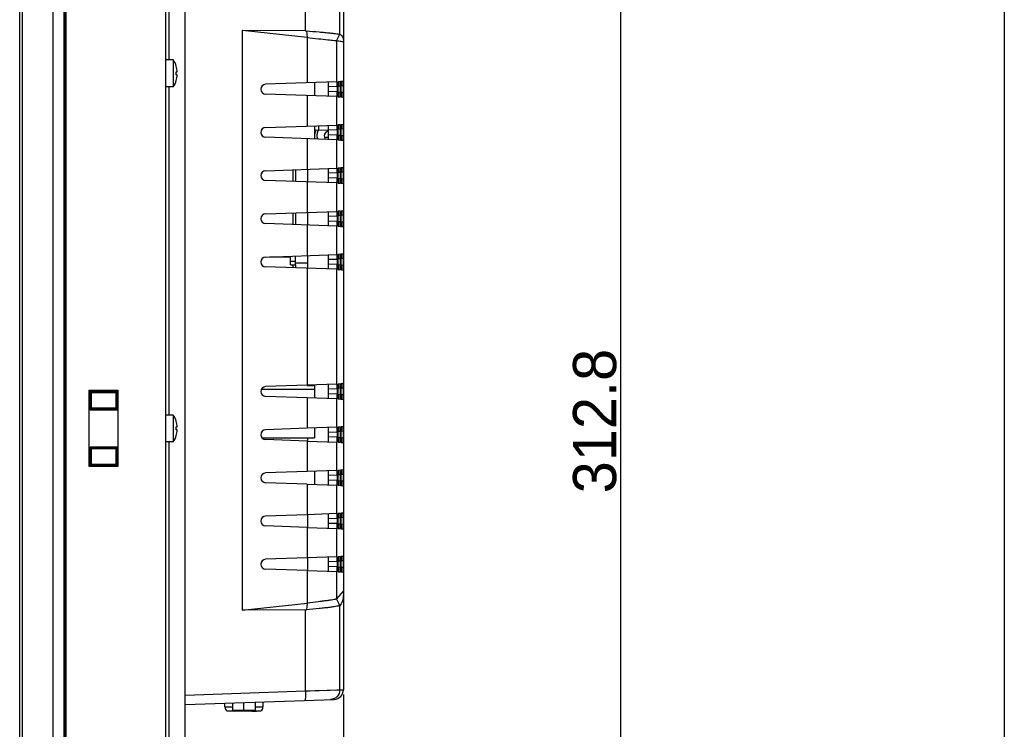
# Model space of a CAD drawing. Header units: millimetres. Extents: x 0 to 1682, y 0 to 1188.
# Tile 16 of 46: x 924 to 1129, y 592 to 740. Entities that reach past the tile are written whole.
import ezdxf

# ---------------------------------------------------------------- set-up
doc = ezdxf.new("R2010")
doc.units = ezdxf.units.MM
doc.header["$LTSCALE"] = 92.51
doc.header["$PDMODE"] = 3
doc.header["$PDSIZE"] = 8
doc.layers.get('0').update_dxf_attribs({"linetype": 'CONTINUOUS'})
doc.layers.get('Defpoints').update_dxf_attribs({"linetype": 'CONTINUOUS'})
for name, color, linetype in [('D_SUB_09P-SHAPE', 7, 'CONTINUOUS'), ('GASKET_TOPRC19_REV03_VIEW-SHAPE', 7, 'CONTINUOUS'), ('HEATSINK_RTW-SHAPE', 7, 'CONTINUOUS'), ('ISO7045-M3X6-4_8-SHAPE', 7, 'CONTINUOUS'), ('LED-L-319EGW-CA-SHAPE', 7, 'CONTINUOUS'), ('PROTECTIVE_COVER-RTW-SHAPE', 7, 'CONTINUOUS'), ('RC1900WD-FRONT_COVE7-2404-SHAPE', 7, 'CONTINUOUS'), ('REAR_CASE-RC19W-SHAPE', 7, 'CONTINUOUS'), ('REAR_COVER_RC1500WD-SHAPE', 7, 'CONTINUOUS'), ('SMPS_TOPRC-SHAPE', 7, 'CONTINUOUS')]:
    doc.layers.add(name, color=color, linetype=linetype)
doc.styles.get("Standard").update_dxf_attribs({"font": 'GOTHIC.TTF'})
doc.dimstyles.get("Standard").update_dxf_attribs({"dimtxt": 7, "dimasz": 7, "dimexe": 1.5, "dimexo": 1, "dimtad": 1, "dimdec": 5, "dimdsep": 46, "dimtxsty": 'Standard', "dimblk": '_FILLED', "dimblk1": '_FILLED', "dimblk2": '_FILLED', "dimcen": 0.09, "dimadec": 5, "dimazin": 2, "dimtol": 1, "dimtp": 1e-05, "dimtm": 1e-05, "dimtfac": 1, "dimtdec": 5, "dimtofl": 0, "dimtmove": 0, "dimatfit": 3, "dimldrblk": '_FILLED', "dimfxl": 1, "dimtolj": 1, "dimarcsym": 0})

# ---------------------------------------------------------------- blocks, each defined once
blk = doc.blocks.new('_FILLED')
at = {"color": 0, "linetype": 'ByBlock'}
blk.add_solid([(0, 0), (-1, 0.214), (-1, -0.214)], dxfattribs=at)
blk = doc.blocks.new('*D8')
at = {"color": 2, "lineweight": -2, "transparency": 16777216}
for p, q in [((991.65, 598.91), (991.65, 416.59)), ((924.2, 489.91), (924.2, 416.59)), ((931.2, 418.09), (984.65, 418.09))]:
    blk.add_line(p, q, dxfattribs=at)
at = {"layer": 'Defpoints', "color": 0, "transparency": 16777216}
for p in [(991.65, 599.91), (924.2, 490.91), (991.65, 418.09)]:
    blk.add_point(p, dxfattribs=at)
at = {"color": 2, "lineweight": -2, "transparency": 16777216, "xscale": 7, "yscale": 7, "zscale": 7, "rotation": 180}
blk.add_blockref('_FILLED', (924.2, 418.09), dxfattribs=at)
at = {"color": 2, "lineweight": -2, "transparency": 16777216, "xscale": 7, "yscale": 7, "zscale": 7}
blk.add_blockref('_FILLED', (991.65, 418.09), dxfattribs=at)
at = {"color": 2, "transparency": 16777216, "insert": (957.93, 423.44), "char_height": 9, "attachment_point": 5}
blk.add_mtext('\\A1;67.5', dxfattribs=at)
blk = doc.blocks.new('*D9')
at = {"color": 2, "lineweight": -2, "transparency": 16777216}
for p, q in [((934.9, 810.79), (1050.91, 810.79)), ((1049.41, 803.79), (1049.41, 504.97)), ((934.9, 497.97), (1050.91, 497.97))]:
    blk.add_line(p, q, dxfattribs=at)
at = {"layer": 'Defpoints', "color": 0, "transparency": 16777216}
for p in [(933.9, 810.79), (933.9, 497.97), (1049.41, 497.97)]:
    blk.add_point(p, dxfattribs=at)
at = {"color": 2, "lineweight": -2, "transparency": 16777216, "xscale": 7, "yscale": 7, "zscale": 7}
for p, rotation in [((1049.41, 810.79), 90), ((1049.41, 497.97), 270)]:
    blk.add_blockref('_FILLED', p, dxfattribs=dict(at, rotation=rotation))
at = {"color": 2, "transparency": 16777216, "insert": (1044.06, 655.91), "char_height": 9, "attachment_point": 5, "rotation": 90}
blk.add_mtext('\\A1;312.8', dxfattribs=at)

msp = doc.modelspace()

# ---------------------------------------------------------------- linework, layer by layer
at = {"layer": 'D_SUB_09P-SHAPE', "color": 7, "linetype": 'Continuous'}
for p, q in [((966.984, 596.33), (966.984, 597.119)), ((968.589, 595.58), (968.589, 597.175)), ((970.934, 595.58), (970.934, 597.257)), ((973.279, 597.338), (973.279, 595.58)), ((974.884, 597.394), (974.884, 596.33)), ((966.984, 596.33), (968.589, 596.33)), ((967.384, 595.53), (974.484, 595.53)), ((967.684, 595.43), (967.684, 595.53)), ((968.634, 595.43), (967.684, 595.43)), ((967.704, 595.43), (967.704, 595.53)), ((967.764, 595.43), (967.764, 595.53)), ((967.845, 595.53), (967.845, 595.43)), ((967.906, 595.43), (967.906, 595.53)), ((967.967, 595.43), (967.967, 595.53)), ((968.027, 595.43), (968.027, 595.53)), ((968.047, 595.43), (968.047, 595.53)), ((968.108, 595.43), (968.108, 595.53)), ((968.189, 595.43), (968.189, 595.53)), ((968.29, 595.43), (968.29, 595.53)), ((968.371, 595.43), (968.371, 595.53)), ((968.472, 595.43), (968.472, 595.53)), ((968.553, 595.43), (968.553, 595.53)), ((973.279, 595.58), (968.589, 595.58)), ((968.613, 595.43), (968.613, 595.53)), ((968.634, 595.43), (968.634, 595.53)), ((972.584, 595.43), (972.584, 595.53)), ((972.584, 595.43), (973.534, 595.43)), ((973.23, 595.43), (973.23, 595.53)), ((973.279, 596.33), (974.884, 596.33)), ((973.392, 595.43), (973.392, 595.53)), ((973.534, 595.43), (973.534, 595.53))]:
    msp.add_line(p, q, dxfattribs=at)
for centre, radius, start, end in [((967.984, 596.33), 1, 180, 233.1301), ((970.575, 595.876), 1.537, 191.12929, 192.99289), ((973.575, 595.876), 1.537, 191.12929, 192.99289), ((973.884, 596.33), 1, 306.8699, 0)]:
    msp.add_arc(centre, radius, start, end, dxfattribs=at)
at = {"layer": 'GASKET_TOPRC19_REV03_VIEW-SHAPE', "color": 7, "linetype": 'Continuous'}
for p, q in [((933.404, 817.964), (933.404, 490.796)), ((933.737, 491.13), (933.737, 817.63)), ((933.74, 814.497), (933.74, 494.263)), ((933.903, 494.53), (933.903, 814.23))]:
    msp.add_line(p, q, dxfattribs=at)
at = {"layer": 'HEATSINK_RTW-SHAPE', "color": 7, "linetype": 'Continuous'}
for p, q in [((981.154, 708.301), (981.154, 705.859)), ((981.654, 708.318), (981.654, 705.842)), ((981.154, 699.301), (981.154, 696.859)), ((981.654, 699.318), (981.654, 696.842)), ((981.154, 688.48), (981.154, 687.859)), ((981.654, 688.48), (981.654, 687.842))]:
    msp.add_line(p, q, dxfattribs=at)
at = {"layer": 'ISO7045-M3X6-4_8-SHAPE', "color": 7, "linetype": 'Continuous'}
for p, q in [((956.205, 731.18), (954.654, 731.18)), ((956.205, 731.18), (956.205, 725.58)), ((956.823, 729.88), (956.832, 729.88)), ((956.823, 728.68), (957.045, 728.68)), ((957.045, 728.08), (956.823, 728.08)), ((956.832, 726.88), (956.823, 726.88)), ((956.205, 725.58), (954.654, 725.58)), ((956.205, 657.18), (954.654, 657.18)), ((956.205, 657.18), (956.205, 651.58)), ((956.823, 655.88), (956.832, 655.88)), ((956.823, 654.68), (957.045, 654.68)), ((957.045, 654.08), (956.823, 654.08)), ((956.832, 652.88), (956.823, 652.88)), ((956.205, 651.58), (954.654, 651.58))]:
    msp.add_line(p, q, dxfattribs=at)
for centre, radius, start, end in [((952.063, 728.38), 5, 17.4576, 34.0558), ((952.063, 728.38), 4.991, 3.44603, 17.49013), ((952.063, 728.38), 4.77, 356.39388, 3.60612), ((952.063, 728.38), 5, 325.9442, 342.5424), ((952.063, 728.38), 4.991, 342.50987, 356.55397), ((952.063, 654.38), 5, 17.4576, 34.0558), ((952.063, 654.38), 4.991, 3.44603, 17.49013), ((952.063, 654.38), 4.77, 356.39388, 3.60612), ((952.063, 654.38), 5, 325.9442, 342.5424), ((952.063, 654.38), 4.991, 342.50987, 356.55397)]:
    msp.add_arc(centre, radius, start, end, dxfattribs=at)
at = {"layer": 'LED-L-319EGW-CA-SHAPE', "color": 7, "linetype": 'Continuous'}
for p, q in [((976.267, 690.13), (980.654, 690.13)), ((980.654, 688.48), (980.654, 690.283)), ((981.674, 688.48), (981.674, 690.319)), ((980.654, 689.214), (981.674, 689.214)), ((980.654, 688.48), (981.674, 688.48)), ((981.674, 688.88), (984.154, 688.88))]:
    msp.add_line(p, q, dxfattribs=at)
msp.add_open_spline([(979.022, 690.225), (979.015, 690.2), (979.003, 690.162), (978.968, 690.13), (978.954, 690.13)], degree=3, knots=[0, 0, 0, 0, 0.6316924, 1, 1, 1, 1], dxfattribs=at)
at = {"layer": 'PROTECTIVE_COVER-RTW-SHAPE', "color": 7, "linetype": 'Continuous'}
msp.add_line((987.7, 715.08), (988.546, 715.08), dxfattribs=at)
for centre, radius, start, end in [((988.654, 715.38), 3, 155.68801, 193.12811), ((988.643, 715.377), 2.507, 150.91229, 163.03438), ((988.654, 715.38), 1, 95.93122, 229.48713)]:
    msp.add_arc(centre, radius, start, end, dxfattribs=at)
msp.add_open_spline([(986.245, 716.109), (986.175, 715.879), (986.101, 715.396), (986.169, 714.912), (986.236, 714.682)], degree=3, knots=[0, 0, 0, 0, 0.4999996, 1, 1, 1, 1], dxfattribs=at)
at = {"layer": 'RC1900WD-FRONT_COVE7-2404-SHAPE', "color": 7, "linetype": 'Continuous'}
for p, q in [((924.204, 490.907), (924.204, 817.853)), ((931.204, 490.18), (931.204, 818.58)), ((924.686, 813.356), (924.686, 495.405)), ((1129.375, 813.583), (1129.375, 495.177)), ((954.654, 498.699), (954.654, 810.061)), ((938.661, 646.428), (938.661, 662.332)), ((938.661, 662.332), (944.625, 662.332)), ((938.871, 662.173), (938.871, 658.287)), ((944.557, 662.173), (938.871, 662.173)), ((938.871, 662.173), (939.119, 661.925)), ((939.108, 661.925), (939.108, 658.535)), ((944.298, 661.925), (939.109, 661.925)), ((939.176, 661.858), (944.239, 661.865)), ((939.176, 658.602), (939.176, 661.858)), ((944.239, 661.865), (944.298, 661.925)), ((944.239, 661.865), (944.239, 658.595)), ((944.557, 662.173), (944.298, 661.914)), ((944.298, 658.536), (944.298, 661.924)), ((944.557, 658.287), (944.557, 662.173)), ((944.625, 662.332), (944.625, 646.428)), ((944.239, 658.595), (939.176, 658.602)), ((938.871, 658.287), (939.108, 658.525)), ((938.871, 658.287), (944.557, 658.287)), ((939.109, 658.535), (944.298, 658.535)), ((944.239, 658.595), (944.298, 658.536)), ((944.557, 658.287), (944.309, 658.535)), ((938.871, 650.473), (938.871, 646.587)), ((944.557, 650.473), (938.871, 650.473)), ((938.871, 650.473), (939.119, 650.225)), ((944.557, 650.473), (944.298, 650.214)), ((944.557, 646.587), (944.557, 650.473)), ((939.108, 650.225), (939.108, 646.835)), ((939.176, 650.158), (939.108, 650.225)), ((944.298, 650.225), (939.109, 650.225)), ((939.176, 650.158), (944.239, 650.165)), ((939.176, 646.902), (939.176, 650.158)), ((944.239, 650.165), (944.239, 646.895)), ((944.298, 646.836), (944.298, 650.224)), ((944.625, 646.428), (938.661, 646.428)), ((938.871, 646.587), (939.108, 646.825)), ((938.871, 646.587), (944.557, 646.587)), ((939.176, 646.902), (939.109, 646.835)), ((939.109, 646.835), (944.298, 646.835)), ((944.239, 646.895), (939.176, 646.902)), ((944.239, 646.895), (944.298, 646.836)), ((944.557, 646.587), (944.309, 646.835))]:
    msp.add_line(p, q, dxfattribs=at)
at = {"layer": 'REAR_CASE-RC19W-SHAPE', "color": 7, "linetype": 'Continuous'}
for p, q in [((958.654, 530.833), (958.654, 773.928)), ((955.359, 731.18), (955.359, 765.515)), ((955.359, 657.18), (955.359, 725.58)), ((955.359, 583.18), (955.359, 651.58))]:
    msp.add_line(p, q, dxfattribs=at)
at = {"layer": 'REAR_COVER_RC1500WD-SHAPE', "color": 7, "linetype": 'Continuous'}
for p, q in [((983.751, 737.252), (983.751, 750.734)), ((990.91, 736.556), (990.91, 749.593)), ((991.654, 744.884), (991.654, 599.911)), ((970.58, 737.302), (970.58, 616.473)), ((983.751, 737.252), (970.58, 737.302)), ((984.095, 735.855), (970.627, 737.302)), ((983.961, 737.244), (984.095, 735.855)), ((984.095, 735.855), (984.094, 726.403)), ((990.249, 735.183), (990.91, 736.556)), ((990.25, 735.183), (990.25, 726.618)), ((990.25, 726.618), (975.44, 726.101)), ((990.25, 726.618), (990.338, 726.621)), ((990.589, 726.706), (990.953, 726.738)), ((991.199, 726.759), (991.566, 726.791)), ((990.364, 725.623), (988.551, 725.56)), ((988.551, 724.601), (988.551, 725.56)), ((990.364, 724.537), (988.551, 724.601)), ((990.364, 725.623), (990.364, 724.537)), ((990.979, 725.744), (990.564, 725.707)), ((990.564, 724.453), (990.564, 725.707)), ((990.979, 724.417), (990.564, 724.453)), ((990.979, 725.744), (990.979, 724.417)), ((991.592, 725.797), (991.174, 725.761)), ((991.174, 724.399), (991.174, 725.761)), ((991.592, 724.363), (991.174, 724.399)), ((991.592, 725.797), (991.592, 724.363)), ((990.25, 723.542), (975.44, 724.059)), ((984.094, 723.757), (984.094, 717.403)), ((990.25, 723.542), (990.25, 717.618)), ((990.25, 723.542), (990.338, 723.539)), ((990.953, 723.423), (990.589, 723.454)), ((991.566, 723.369), (991.199, 723.401)), ((975.44, 717.101), (990.338, 717.621)), ((985.654, 716.623), (988.549, 716.522)), ((986.466, 717.486), (986.466, 716.595)), ((990.364, 716.623), (988.551, 716.56)), ((988.551, 715.601), (988.551, 716.56)), ((990.364, 716.623), (990.364, 715.537)), ((990.979, 716.744), (990.564, 716.707)), ((990.564, 715.453), (990.564, 716.707)), ((990.589, 717.706), (990.953, 717.738)), ((990.979, 716.744), (990.979, 715.417)), ((991.592, 716.797), (991.174, 716.761)), ((991.174, 715.4), (991.174, 716.761)), ((991.199, 717.759), (991.566, 717.791)), ((991.592, 716.797), (991.592, 715.363)), ((990.25, 714.542), (975.44, 715.059)), ((984.094, 714.757), (984.094, 708.403)), ((990.364, 715.537), (988.551, 715.601)), ((990.25, 714.542), (990.25, 708.618)), ((990.25, 714.542), (990.338, 714.539)), ((990.979, 715.417), (990.564, 715.453)), ((990.953, 714.423), (990.589, 714.454)), ((991.592, 715.363), (991.174, 715.4)), ((991.566, 714.369), (991.199, 714.401)), ((975.44, 708.101), (990.338, 708.621)), ((984.154, 708.403), (984.154, 705.757)), ((990.589, 708.706), (990.953, 708.738)), ((991.199, 708.759), (991.566, 708.791)), ((990.25, 705.542), (975.44, 706.059)), ((990.364, 707.623), (988.551, 707.56)), ((988.551, 706.601), (988.551, 707.56)), ((990.364, 706.537), (988.551, 706.601)), ((990.364, 707.623), (990.364, 706.537)), ((990.979, 707.744), (990.564, 707.707)), ((990.564, 706.453), (990.564, 707.707)), ((990.979, 706.417), (990.564, 706.453)), ((990.979, 707.744), (990.979, 706.417)), ((991.592, 707.797), (991.174, 707.761)), ((991.174, 706.4), (991.174, 707.761)), ((991.592, 706.363), (991.174, 706.4)), ((991.592, 707.797), (991.592, 706.363)), ((984.094, 705.757), (984.093, 699.403)), ((990.25, 705.542), (990.25, 699.618)), ((990.25, 705.542), (990.338, 705.539)), ((990.953, 705.423), (990.589, 705.455)), ((991.566, 705.369), (991.199, 705.401)), ((990.589, 699.706), (990.953, 699.738)), ((991.199, 699.759), (991.566, 699.791)), ((975.44, 699.101), (990.338, 699.621)), ((984.154, 699.403), (984.154, 696.757)), ((990.364, 698.623), (988.551, 698.56)), ((988.551, 697.601), (988.551, 698.56)), ((990.364, 697.537), (988.551, 697.601)), ((990.364, 698.623), (990.364, 697.537)), ((990.979, 698.744), (990.564, 698.707)), ((990.564, 697.453), (990.564, 698.707)), ((990.979, 698.744), (990.979, 697.417)), ((991.592, 698.797), (991.174, 698.761)), ((991.174, 697.4), (991.174, 698.761)), ((991.592, 698.797), (991.592, 697.363)), ((990.25, 696.542), (975.44, 697.059)), ((984.093, 696.757), (984.093, 690.403)), ((990.25, 696.542), (990.25, 690.618)), ((990.25, 696.542), (990.338, 696.539)), ((990.979, 697.417), (990.564, 697.453)), ((990.953, 696.423), (990.589, 696.455)), ((991.592, 697.363), (991.174, 697.4)), ((991.566, 696.369), (991.199, 696.401)), ((975.44, 690.101), (990.338, 690.621)), ((984.154, 690.403), (984.154, 687.757)), ((990.364, 689.623), (988.551, 689.56)), ((988.551, 688.601), (988.551, 689.56)), ((990.364, 689.623), (990.364, 688.537)), ((990.979, 689.744), (990.563, 689.707)), ((990.563, 688.453), (990.563, 689.707)), ((990.589, 690.706), (990.953, 690.738)), ((990.979, 689.744), (990.979, 688.417)), ((991.592, 689.797), (991.174, 689.761)), ((991.174, 688.4), (991.174, 689.761)), ((991.199, 690.759), (991.566, 690.791)), ((991.592, 689.797), (991.592, 688.363)), ((990.25, 687.542), (975.44, 688.059)), ((984.093, 687.757), (984.093, 663.403)), ((990.364, 688.537), (988.551, 688.601)), ((990.25, 687.542), (990.25, 663.618)), ((990.25, 687.542), (990.338, 687.539)), ((990.979, 688.417), (990.563, 688.453)), ((990.953, 687.423), (990.589, 687.455)), ((991.592, 688.363), (991.174, 688.4)), ((991.566, 687.369), (991.199, 687.401)), ((984.093, 663.403), (975.44, 663.101)), ((990.25, 663.618), (984.094, 663.403)), ((990.25, 663.618), (990.338, 663.621)), ((990.978, 662.744), (990.563, 662.707)), ((990.563, 661.453), (990.563, 662.707)), ((990.589, 663.706), (990.953, 663.738)), ((990.978, 662.744), (990.978, 661.417)), ((991.592, 662.797), (991.174, 662.761)), ((991.174, 661.4), (991.174, 662.761)), ((991.199, 663.759), (991.566, 663.791)), ((991.592, 662.797), (991.592, 661.363)), ((984.093, 660.757), (975.44, 661.059)), ((984.093, 660.757), (984.093, 654.403)), ((990.25, 660.542), (984.095, 660.757)), ((990.364, 662.623), (988.551, 662.56)), ((988.551, 661.601), (988.551, 662.56)), ((990.364, 661.537), (988.551, 661.601)), ((990.364, 662.623), (990.364, 661.537)), ((990.978, 661.417), (990.563, 661.453)), ((991.592, 661.363), (991.174, 661.4)), ((990.25, 660.542), (990.338, 660.539)), ((990.25, 660.542), (990.25, 654.618)), ((990.953, 660.423), (990.589, 660.455)), ((991.566, 660.369), (991.199, 660.401)), ((990.25, 654.618), (984.095, 654.403)), ((990.25, 654.618), (990.338, 654.621)), ((990.589, 654.706), (990.953, 654.738)), ((991.199, 654.759), (991.566, 654.791)), ((984.093, 654.403), (975.44, 654.101)), ((984.154, 652.454), (984.154, 651.757)), ((990.364, 653.623), (988.551, 653.56)), ((988.551, 652.601), (988.551, 653.56)), ((990.364, 652.537), (988.551, 652.601)), ((990.364, 653.623), (990.364, 652.537)), ((990.978, 653.744), (990.563, 653.707)), ((990.563, 652.453), (990.563, 653.707)), ((990.978, 652.417), (990.563, 652.453)), ((990.978, 653.744), (990.978, 652.417)), ((991.592, 653.797), (991.174, 653.761)), ((991.174, 652.4), (991.174, 653.761)), ((991.592, 653.797), (991.592, 652.363)), ((984.092, 651.757), (975.44, 652.059)), ((984.092, 651.757), (984.092, 645.403)), ((984.095, 651.757), (990.338, 651.539)), ((990.25, 651.542), (990.25, 645.618)), ((990.953, 651.423), (990.589, 651.455)), ((991.592, 652.363), (991.174, 652.4)), ((991.566, 651.369), (991.199, 651.401)), ((984.092, 645.403), (975.44, 645.101)), ((990.25, 645.618), (984.096, 645.403)), ((990.364, 644.623), (988.551, 644.56)), ((988.551, 643.601), (988.551, 644.56)), ((990.25, 645.618), (990.338, 645.621)), ((990.364, 644.623), (990.364, 643.537)), ((990.978, 644.744), (990.563, 644.707)), ((990.563, 643.453), (990.563, 644.707)), ((990.589, 645.706), (990.953, 645.737)), ((990.978, 644.744), (990.978, 643.417)), ((991.592, 644.797), (991.174, 644.761)), ((991.174, 643.4), (991.174, 644.761)), ((991.199, 645.759), (991.566, 645.791)), ((991.592, 644.797), (991.592, 643.363)), ((984.092, 642.757), (975.44, 643.059)), ((984.092, 642.757), (984.092, 636.403)), ((984.096, 642.757), (990.338, 642.539)), ((990.364, 643.537), (988.551, 643.601)), ((990.25, 642.542), (990.25, 636.618)), ((990.978, 643.417), (990.563, 643.453)), ((990.953, 642.423), (990.589, 642.455)), ((991.592, 643.363), (991.174, 643.4)), ((991.566, 642.369), (991.199, 642.401)), ((984.092, 636.403), (975.44, 636.101)), ((990.25, 636.618), (984.097, 636.403)), ((984.154, 636.403), (984.154, 633.757)), ((990.25, 636.618), (990.338, 636.621)), ((990.589, 636.706), (990.953, 636.737)), ((991.199, 636.759), (991.566, 636.791)), ((984.092, 633.757), (975.44, 634.059)), ((990.363, 635.623), (988.551, 635.56)), ((988.551, 634.601), (988.551, 635.56)), ((990.363, 634.537), (988.551, 634.601)), ((990.363, 635.623), (990.363, 634.537)), ((990.978, 635.744), (990.563, 635.707)), ((990.563, 634.453), (990.563, 635.707)), ((990.978, 634.417), (990.563, 634.453)), ((990.978, 635.744), (990.978, 634.417)), ((991.591, 635.797), (991.174, 635.761)), ((991.174, 634.4), (991.174, 635.761)), ((991.591, 634.363), (991.174, 634.4)), ((991.591, 635.797), (991.591, 634.363)), ((984.092, 633.757), (984.092, 627.403)), ((984.097, 633.757), (990.338, 633.539)), ((990.25, 633.542), (990.25, 627.618)), ((990.953, 633.423), (990.589, 633.455)), ((991.566, 633.369), (991.199, 633.401)), ((984.092, 627.403), (975.44, 627.101)), ((990.25, 627.618), (984.098, 627.404)), ((984.154, 627.403), (984.154, 624.757)), ((990.363, 626.623), (988.551, 626.56)), ((988.551, 625.601), (988.551, 626.56)), ((990.25, 627.618), (990.338, 627.621)), ((990.363, 626.623), (990.363, 625.537)), ((990.978, 626.744), (990.563, 626.707)), ((990.563, 625.453), (990.563, 626.707)), ((990.589, 627.706), (990.953, 627.737)), ((990.978, 626.744), (990.978, 625.417)), ((991.591, 626.797), (991.174, 626.761)), ((991.174, 625.4), (991.174, 626.761)), ((991.199, 627.759), (991.566, 627.791)), ((991.591, 626.797), (991.591, 625.363)), ((984.092, 624.757), (975.44, 625.059)), ((984.092, 624.757), (984.092, 617.982)), ((984.098, 624.757), (990.338, 624.539)), ((990.363, 625.537), (988.551, 625.601)), ((990.25, 624.542), (990.25, 618.837)), ((990.978, 625.417), (990.563, 625.453)), ((990.953, 624.423), (990.589, 624.455)), ((991.591, 625.363), (991.174, 625.4)), ((991.566, 624.369), (991.199, 624.401)), ((991.654, 620.528), (990.25, 618.837)), ((991.654, 620.528), (991.186, 619.964)), ((970.533, 616.473), (984.091, 617.982)), ((984.091, 617.982), (983.958, 616.583)), ((990.91, 617.468), (990.25, 618.837)), ((983.751, 616.574), (970.58, 616.473)), ((983.751, 599.698), (983.751, 616.574)), ((990.91, 599.886), (990.91, 617.468)), ((958.654, 598.822), (983.751, 599.698)), ((983.751, 599.698), (990.91, 599.886)), ((988.249, 599.816), (988.921, 599.833)), ((990.91, 599.886), (991.654, 599.911)), ((958.654, 596.828), (989.723, 597.913))]:
    msp.add_line(p, q, dxfattribs=at)
for points in [[(983.751, 599.698), (984.766, 599.725), (985.735, 599.75), (986.642, 599.774)], [(989.936, 599.86), (990.308, 599.87), (990.601, 599.877), (990.811, 599.883), (990.91, 599.886)]]:
    msp.add_lwpolyline(points, dxfattribs=at)
for centre, radius, start, end in [((975.475, 725.08), 1.022, 92, 268), ((975.475, 716.08), 1.022, 92, 268), ((975.475, 707.08), 1.022, 92, 268), ((975.475, 698.08), 1.022, 92, 268), ((975.475, 689.08), 1.022, 92, 268), ((975.475, 662.08), 1.022, 92, 268), ((975.475, 653.08), 1.022, 92, 268), ((975.475, 644.08), 1.022, 92, 268), ((975.475, 635.08), 1.022, 92, 268), ((975.475, 626.08), 1.022, 92, 268), ((983.727, 619.691), 3.117, 270.43813, 274.23564), ((989.654, 599.911), 2, 272, 0)]:
    msp.add_arc(centre, radius, start, end, dxfattribs=at)
for centre, major_axis, ratio, start_param, end_param in [((990.338, 725.621), (0, 1.001), 0.0255147, -1.5686859, 0.0008925), ((990.589, 725.702), (0, 1.004), 0.0254353, 0.0022219, 1.5654221), ((990.953, 725.734), (0, 1.004), 0.0255473, -1.5609584, 0.0022417), ((991.2, 725.755), (0, 1.004), 0.0254353, 0.0022219, 1.5654221), ((991.566, 725.787), (0, 1.004), 0.0255473, -1.5609584, 0.0022417), ((990.338, 724.539), (0, 1.001), 0.0255147, -3.1424849, -1.5729065), ((990.589, 724.458), (0, 1.004), 0.0254353, -4.7070144, -3.1438143), ((990.953, 724.426), (0, 1.004), 0.0255473, -3.1438341, -1.580634), ((991.2, 724.405), (0, 1.004), 0.0254353, -4.7070144, -3.1438143), ((991.566, 724.373), (0, 1.004), 0.0255473, -3.1438341, -1.580634), ((990.338, 716.621), (0, 1.001), 0.0255147, -1.5686859, 0.0008925), ((990.589, 716.702), (0, 1.004), 0.0254353, 0.0022219, 1.5654221), ((990.953, 716.734), (0, 1.004), 0.0255473, -1.5609584, 0.0022417), ((991.2, 716.755), (0, 1.004), 0.0254353, 0.0022219, 1.5654221), ((991.566, 716.787), (0, 1.004), 0.0255473, -1.5609584, 0.0022417), ((990.338, 715.539), (0, 1.001), 0.0255147, -3.1424849, -1.5729065), ((990.589, 715.458), (0, 1.004), 0.0254353, -4.7070144, -3.1438143), ((990.953, 715.426), (0, 1.004), 0.0255473, -3.1438341, -1.580634), ((991.2, 715.405), (0, 1.004), 0.0254353, -4.7070144, -3.1438143), ((991.566, 715.373), (0, 1.004), 0.0255473, -3.1438341, -1.580634), ((990.338, 707.621), (0, 1.001), 0.0255147, -1.5686859, 0.0008925), ((990.589, 707.702), (0, 1.004), 0.0254353, 0.0022219, 1.5654221), ((990.953, 707.734), (0, 1.004), 0.0255473, -1.5609584, 0.0022417), ((991.2, 707.755), (0, 1.004), 0.0254353, 0.0022219, 1.5654221), ((991.566, 707.787), (0, 1.004), 0.0255473, -1.5609584, 0.0022417), ((990.338, 706.539), (0, 1.001), 0.0255147, -3.1424849, -1.5729065), ((990.589, 706.458), (0, 1.004), 0.0254353, -4.7070144, -3.1438143), ((990.953, 706.426), (0, 1.004), 0.0255473, -3.1438341, -1.580634), ((991.2, 706.405), (0, 1.004), 0.0254353, -4.7070144, -3.1438143), ((991.566, 706.373), (0, 1.004), 0.0255473, -3.1438341, -1.580634), ((990.589, 698.702), (0, 1.004), 0.0254353, 0.0022219, 1.5654221), ((990.953, 698.734), (0, 1.004), 0.0255473, -1.5609584, 0.0022417), ((991.2, 698.755), (0, 1.004), 0.0254353, 0.0022219, 1.5654221), ((991.566, 698.787), (0, 1.004), 0.0255473, -1.5609584, 0.0022417), ((990.338, 698.621), (0, 1.001), 0.0255147, -1.5686859, 0.0008925), ((990.338, 697.539), (0, 1.001), 0.0255147, -3.1424849, -1.5729065), ((990.589, 697.458), (0, 1.004), 0.0254353, -4.7070144, -3.1438143), ((990.953, 697.426), (0, 1.004), 0.0255473, -3.1438341, -1.580634), ((991.2, 697.405), (0, 1.004), 0.0254353, -4.7070144, -3.1438143), ((991.566, 697.373), (0, 1.004), 0.0255473, -3.1438341, -1.580634), ((990.338, 689.621), (0, 1.001), 0.0255147, -1.5686859, 0.0008925), ((990.589, 689.702), (0, 1.004), 0.0254353, 0.0022219, 1.5654221), ((990.953, 689.734), (0, 1.004), 0.0255473, -1.5609584, 0.0022417), ((991.199, 689.755), (0, 1.004), 0.0254353, 0.0022219, 1.5654221), ((991.566, 689.787), (0, 1.004), 0.0255473, -1.5609584, 0.0022417), ((990.338, 688.539), (0, 1.001), 0.0255147, -3.1424849, -1.5729065), ((990.589, 688.458), (0, 1.004), 0.0254353, -4.7070144, -3.1438143), ((990.953, 688.426), (0, 1.004), 0.0255473, -3.1438341, -1.580634), ((991.199, 688.405), (0, 1.004), 0.0254353, -4.7070144, -3.1438143), ((991.566, 688.373), (0, 1.004), 0.0255473, -3.1438341, -1.580634), ((990.338, 662.621), (0, 1.001), 0.0255147, -1.5686859, 0.0008925), ((990.589, 662.702), (0, 1.004), 0.0254353, 0.0022219, 1.5654221), ((990.953, 662.734), (0, 1.004), 0.0255473, -1.5609584, 0.0022417), ((991.199, 662.755), (0, 1.004), 0.0254353, 0.0022219, 1.5654221), ((991.566, 662.787), (0, 1.004), 0.0255473, -1.5609584, 0.0022417), ((990.338, 661.539), (0, 1.001), 0.0255147, -3.1424849, -1.5729065), ((990.589, 661.458), (0, 1.004), 0.0254353, -4.7070144, -3.1438143), ((990.953, 661.426), (0, 1.004), 0.0255473, -3.1438341, -1.580634), ((991.199, 661.405), (0, 1.004), 0.0254353, -4.7070144, -3.1438143), ((991.566, 661.373), (0, 1.004), 0.0255473, -3.1438341, -1.580634), ((990.338, 653.621), (0, 1.001), 0.0255147, -1.5686859, 0.0008925), ((990.589, 653.702), (0, 1.004), 0.0254353, 0.0022219, 1.5654221), ((990.953, 653.734), (0, 1.004), 0.0255473, -1.5609584, 0.0022417), ((991.199, 653.755), (0, 1.004), 0.0254353, 0.0022219, 1.5654221), ((991.566, 653.787), (0, 1.004), 0.0255473, -1.5609584, 0.0022417), ((990.338, 652.539), (0, 1.001), 0.0255147, -3.1424849, -1.5729065), ((990.589, 652.458), (0, 1.004), 0.0254353, -4.7070144, -3.1438143), ((990.953, 652.426), (0, 1.004), 0.0255473, -3.1438341, -1.580634), ((991.199, 652.405), (0, 1.004), 0.0254353, -4.7070144, -3.1438143), ((991.566, 652.373), (0, 1.004), 0.0255473, -3.1438341, -1.580634), ((990.338, 644.621), (0, 1.001), 0.0255147, -1.5686859, 0.0008925), ((990.589, 644.702), (0, 1.004), 0.0254353, 0.0022219, 1.5654221), ((990.953, 644.734), (0, 1.004), 0.0255473, -1.5609584, 0.0022417), ((991.199, 644.755), (0, 1.004), 0.0254353, 0.0022219, 1.5654221), ((991.566, 644.787), (0, 1.004), 0.0255473, -1.5609584, 0.0022417), ((990.338, 643.539), (0, 1.001), 0.0255147, -3.1424849, -1.5729065), ((990.589, 643.458), (0, 1.004), 0.0254353, -4.7070144, -3.1438143), ((990.953, 643.426), (0, 1.004), 0.0255473, -3.1438341, -1.580634), ((991.199, 643.405), (0, 1.004), 0.0254353, -4.7070144, -3.1438143), ((991.566, 643.373), (0, 1.004), 0.0255473, -3.1438341, -1.580634), ((990.338, 635.621), (0, 1.001), 0.0255147, -1.5686859, 0.0008925), ((990.589, 635.702), (0, 1.004), 0.0254353, 0.0022219, 1.5654221), ((990.953, 635.734), (0, 1.004), 0.0255473, -1.5609584, 0.0022417), ((991.199, 635.755), (0, 1.004), 0.0254353, 0.0022219, 1.5654221), ((991.566, 635.787), (0, 1.004), 0.0255473, -1.5609584, 0.0022417), ((990.338, 634.539), (0, 1.001), 0.0255147, -3.1424849, -1.5729065), ((990.589, 634.458), (0, 1.004), 0.0254353, -4.7070144, -3.1438143), ((990.953, 634.426), (0, 1.004), 0.0255473, -3.1438341, -1.580634), ((991.199, 634.405), (0, 1.004), 0.0254353, -4.7070144, -3.1438143), ((991.566, 634.373), (0, 1.004), 0.0255473, -3.1438341, -1.580634), ((990.338, 626.621), (0, 1.001), 0.0255147, -1.5686859, 0.0008925), ((990.589, 626.702), (0, 1.004), 0.0254353, 0.0022219, 1.5654221), ((990.953, 626.734), (0, 1.004), 0.0255473, -1.5609584, 0.0022417), ((991.199, 626.755), (0, 1.004), 0.0254353, 0.0022219, 1.5654221), ((991.566, 626.787), (0, 1.004), 0.0255473, -1.5609584, 0.0022417), ((990.338, 625.539), (0, 1.001), 0.0255147, -3.1424849, -1.5729065), ((990.589, 625.458), (0, 1.004), 0.0254353, -4.7070144, -3.1438143), ((990.953, 625.427), (0, 1.004), 0.0255473, -3.1438341, -1.580634), ((991.199, 625.405), (0, 1.004), 0.0254353, -4.7070144, -3.1438143), ((991.566, 625.373), (0, 1.004), 0.0255473, -3.1438341, -1.580634)]:
    msp.add_ellipse(centre, major_axis=major_axis, ratio=ratio, start_param=start_param, end_param=end_param, dxfattribs=at)
for points in [[(983.751, 737.252), (983.821, 737.252), (983.891, 737.249), (983.961, 737.244)], [(991.197, 735.014), (990.88, 735.058), (990.561, 735.102), (990.25, 735.183)], [(991.654, 734.942), (991.502, 734.971), (991.35, 734.993), (991.197, 735.014)]]:
    msp.add_open_spline(points, degree=3, dxfattribs=at)
for points, knots in [([(983.943, 737.245), (984.834, 737.187), (986.117, 737.07), (987.744, 736.913), (988.767, 736.809), (989.608, 736.717), (990.249, 736.656), (990.651, 736.587), (990.859, 736.583), (990.91, 736.554)], [0, 0, 0, 0, 0.3822987, 0.5519801, 0.7003086, 0.8226209, 0.9150934, 0.9748208, 1, 1, 1, 1]), ([(984.094, 735.855), (984.886, 735.77), (986.332, 735.611), (988.218, 735.415), (989.476, 735.26), (990.085, 735.212), (990.251, 735.182)], [0, 0, 0, 0, 0.3856176, 0.7047798, 0.9184793, 1, 1, 1, 1]), ([(990.91, 736.556), (991.133, 736.429), (991.507, 736.089), (991.654, 735.601), (991.654, 735.376)], [0, 0, 0, 0, 0.5336462, 1, 1, 1, 1]), ([(988.551, 725.56), (988.551, 725.687), (988.549, 725.922), (988.545, 726.201), (988.536, 726.378), (988.534, 726.476), (988.524, 726.519), (988.525, 726.558), (988.519, 726.558)], [0, 0, 0, 0, 0.3825612, 0.7067167, 0.8308303, 0.923167, 0.979987, 1, 1, 1, 1]), ([(988.519, 723.602), (988.525, 723.602), (988.524, 723.642), (988.534, 723.684), (988.536, 723.783), (988.545, 723.959), (988.549, 724.238), (988.551, 724.473), (988.551, 724.601)], [0, 0, 0, 0, 0.020008, 0.0768119, 0.1691018, 0.2931683, 0.6173392, 1, 1, 1, 1]), ([(988.551, 716.56), (988.551, 716.687), (988.549, 716.922), (988.545, 717.201), (988.536, 717.378), (988.534, 717.476), (988.524, 717.519), (988.525, 717.558), (988.519, 717.558)], [0, 0, 0, 0, 0.3825612, 0.7067167, 0.8308303, 0.923167, 0.979987, 1, 1, 1, 1]), ([(988.519, 714.602), (988.525, 714.602), (988.524, 714.642), (988.534, 714.684), (988.536, 714.783), (988.545, 714.959), (988.549, 715.238), (988.551, 715.473), (988.551, 715.601)], [0, 0, 0, 0, 0.020008, 0.0768119, 0.1691018, 0.2931683, 0.6173392, 1, 1, 1, 1]), ([(988.551, 707.56), (988.551, 707.687), (988.549, 707.922), (988.545, 708.201), (988.536, 708.378), (988.534, 708.476), (988.524, 708.519), (988.525, 708.558), (988.519, 708.558)], [0, 0, 0, 0, 0.3825612, 0.7067167, 0.8308303, 0.923167, 0.979987, 1, 1, 1, 1]), ([(988.519, 705.602), (988.525, 705.602), (988.524, 705.642), (988.534, 705.684), (988.536, 705.783), (988.545, 705.959), (988.549, 706.238), (988.551, 706.473), (988.551, 706.601)], [0, 0, 0, 0, 0.020008, 0.0768119, 0.1691018, 0.2931683, 0.6173392, 1, 1, 1, 1]), ([(988.551, 698.56), (988.551, 698.687), (988.549, 698.922), (988.545, 699.201), (988.536, 699.378), (988.534, 699.476), (988.524, 699.519), (988.525, 699.558), (988.519, 699.558)], [0, 0, 0, 0, 0.3825612, 0.7067167, 0.8308303, 0.923167, 0.979987, 1, 1, 1, 1]), ([(988.519, 696.602), (988.525, 696.602), (988.524, 696.642), (988.534, 696.684), (988.536, 696.783), (988.545, 696.959), (988.549, 697.238), (988.551, 697.473), (988.551, 697.601)], [0, 0, 0, 0, 0.020008, 0.0768119, 0.1691018, 0.2931683, 0.6173392, 1, 1, 1, 1]), ([(988.551, 689.56), (988.551, 689.687), (988.549, 689.922), (988.545, 690.201), (988.536, 690.378), (988.534, 690.476), (988.524, 690.519), (988.525, 690.558), (988.519, 690.558)], [0, 0, 0, 0, 0.3825612, 0.7067167, 0.8308303, 0.923167, 0.979987, 1, 1, 1, 1]), ([(988.519, 687.602), (988.525, 687.602), (988.524, 687.642), (988.534, 687.684), (988.536, 687.783), (988.545, 687.959), (988.549, 688.238), (988.551, 688.473), (988.551, 688.601)], [0, 0, 0, 0, 0.020008, 0.0768119, 0.1691018, 0.2931683, 0.6173392, 1, 1, 1, 1]), ([(988.551, 662.56), (988.551, 662.687), (988.549, 662.922), (988.545, 663.201), (988.536, 663.378), (988.534, 663.476), (988.524, 663.519), (988.525, 663.558), (988.519, 663.558)], [0, 0, 0, 0, 0.3825612, 0.7067167, 0.8308303, 0.923167, 0.979987, 1, 1, 1, 1]), ([(988.519, 660.602), (988.525, 660.602), (988.524, 660.642), (988.534, 660.684), (988.536, 660.783), (988.545, 660.959), (988.549, 661.238), (988.551, 661.473), (988.551, 661.601)], [0, 0, 0, 0, 0.020008, 0.0768119, 0.1691018, 0.2931683, 0.6173392, 1, 1, 1, 1]), ([(988.551, 653.56), (988.551, 653.687), (988.549, 653.922), (988.545, 654.201), (988.536, 654.378), (988.534, 654.476), (988.524, 654.519), (988.525, 654.558), (988.519, 654.558)], [0, 0, 0, 0, 0.3825612, 0.7067167, 0.8308303, 0.923167, 0.979987, 1, 1, 1, 1]), ([(988.519, 651.602), (988.525, 651.602), (988.524, 651.642), (988.534, 651.684), (988.536, 651.783), (988.545, 651.959), (988.549, 652.238), (988.551, 652.473), (988.551, 652.601)], [0, 0, 0, 0, 0.020008, 0.0768119, 0.1691018, 0.2931683, 0.6173392, 1, 1, 1, 1]), ([(988.551, 644.56), (988.551, 644.687), (988.549, 644.922), (988.545, 645.201), (988.536, 645.378), (988.534, 645.476), (988.524, 645.519), (988.525, 645.558), (988.519, 645.558)], [0, 0, 0, 0, 0.3825612, 0.7067167, 0.8308303, 0.923167, 0.979987, 1, 1, 1, 1]), ([(988.519, 642.602), (988.525, 642.602), (988.524, 642.642), (988.534, 642.684), (988.536, 642.783), (988.545, 642.959), (988.549, 643.238), (988.551, 643.473), (988.551, 643.601)], [0, 0, 0, 0, 0.020008, 0.0768119, 0.1691018, 0.2931683, 0.6173392, 1, 1, 1, 1]), ([(988.551, 635.56), (988.551, 635.687), (988.549, 635.922), (988.545, 636.201), (988.536, 636.378), (988.534, 636.476), (988.524, 636.519), (988.525, 636.558), (988.519, 636.558)], [0, 0, 0, 0, 0.3825612, 0.7067167, 0.8308303, 0.923167, 0.979987, 1, 1, 1, 1]), ([(988.519, 633.602), (988.525, 633.602), (988.524, 633.642), (988.534, 633.684), (988.536, 633.783), (988.545, 633.959), (988.549, 634.238), (988.551, 634.473), (988.551, 634.601)], [0, 0, 0, 0, 0.020008, 0.0768119, 0.1691018, 0.2931683, 0.6173392, 1, 1, 1, 1]), ([(988.551, 626.56), (988.551, 626.687), (988.549, 626.922), (988.545, 627.201), (988.536, 627.378), (988.534, 627.476), (988.524, 627.519), (988.525, 627.558), (988.519, 627.558)], [0, 0, 0, 0, 0.3825612, 0.7067167, 0.8308303, 0.923167, 0.979987, 1, 1, 1, 1]), ([(988.519, 624.602), (988.525, 624.602), (988.524, 624.642), (988.534, 624.684), (988.536, 624.783), (988.545, 624.959), (988.549, 625.238), (988.551, 625.473), (988.551, 625.601)], [0, 0, 0, 0, 0.020008, 0.0768119, 0.1691018, 0.2931683, 0.6173392, 1, 1, 1, 1]), ([(991.654, 619.747), (991.654, 619.536), (991.597, 618.733), (991.295, 617.924), (990.91, 617.468)], [0, 0, 0, 0, 0.261331, 1, 1, 1, 1]), ([(990.249, 618.837), (990.239, 618.824), (990.186, 618.809), (990.091, 618.78), (989.936, 618.749), (989.629, 618.691), (989.122, 618.611), (988.378, 618.504), (987.473, 618.384), (986.027, 618.202), (984.884, 618.072), (984.092, 617.982)], [0, 0, 0, 0, 0.0078826, 0.0244042, 0.0496049, 0.0833104, 0.1751713, 0.2971404, 0.4454539, 0.6155395, 1, 1, 1, 1]), ([(990.91, 617.468), (990.897, 617.451), (990.834, 617.428), (990.72, 617.392), (990.54, 617.354), (990.19, 617.287), (989.613, 617.197), (988.772, 617.081), (987.752, 616.952), (986.128, 616.768), (984.845, 616.648), (983.956, 616.583)], [0, 0, 0, 0, 0.0091386, 0.0266036, 0.0525494, 0.0868517, 0.1794875, 0.3016888, 0.4496864, 0.6189106, 1, 1, 1, 1]), ([(983.751, 599.698), (983.76, 599.444), (983.767, 598.974), (983.751, 598.418), (983.721, 598.06), (983.692, 597.872), (983.667, 597.763), (983.631, 597.7), (983.612, 597.699)], [0, 0, 0, 0, 0.3771123, 0.6972426, 0.8205187, 0.9132334, 0.9724081, 1, 1, 1, 1]), ([(990.91, 599.886), (990.91, 599.386), (990.503, 598.348), (989.48, 597.904), (988.981, 597.887)], [0, 0, 0, 0, 0.5001076, 1, 1, 1, 1])]:
    msp.add_open_spline(points, degree=3, knots=knots, dxfattribs=at)
at = {"layer": 'SMPS_TOPRC-SHAPE', "color": 7, "linetype": 'Continuous'}
for p, q in [((985.654, 726.458), (985.654, 723.702)), ((985.654, 717.458), (985.654, 714.702)), ((984.093, 663.329), (985.654, 663.329)), ((985.654, 663.458), (985.654, 660.702)), ((974.576, 662.554), (985.654, 662.554)), ((974.668, 652.454), (985.654, 652.454)), ((985.654, 654.458), (985.654, 652.454)), ((985.654, 645.458), (985.654, 642.702))]:
    msp.add_line(p, q, dxfattribs=at)

# ---------------------------------------------------------------- dimensions: what is measured, and where the dimension line sits
dim = msp.add_linear_dim(base=(1049.412, 497.974), p1=(933.903, 810.786), p2=(933.903, 497.974), angle=90, dimstyle='Standard', override={"dimtxt": 9, "dimdec": 1, "dimzin": 0, "dimcen": 15.138, "dimclrd": 2, "dimclre": 2, "dimclrt": 2, "dimadec": 0, "dimazin": 0, "dimtol": 0, "dimtp": 0.5, "dimtm": 0, "dimtfac": 0.5, "dimtdec": 1, "dimtzin": 0})
dim.commit()
dim.dimension.update_dxf_attribs({"geometry": '*D9', "text_midpoint": (1049.412, 655.913), "dimtype": 160})
dim = msp.add_linear_dim(base=(991.653568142, 418.091433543), p1=(924.203568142, 490.907367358), p2=(991.653568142, 599.911455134), dimstyle='Standard', override={"dimtxt": 9, "dimdec": 1, "dimzin": 0, "dimcen": 15.138, "dimclrd": 2, "dimclre": 2, "dimclrt": 2, "dimadec": 0, "dimazin": 0, "dimtol": 0, "dimtp": 0.5, "dimtm": 0, "dimtfac": 0.5, "dimtdec": 1, "dimtzin": 0})
dim.commit()
dim.dimension.update_dxf_attribs({"geometry": '*D8', "text_midpoint": (957.928568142, 423.442810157)})

doc.saveas('drawing.dxf')
